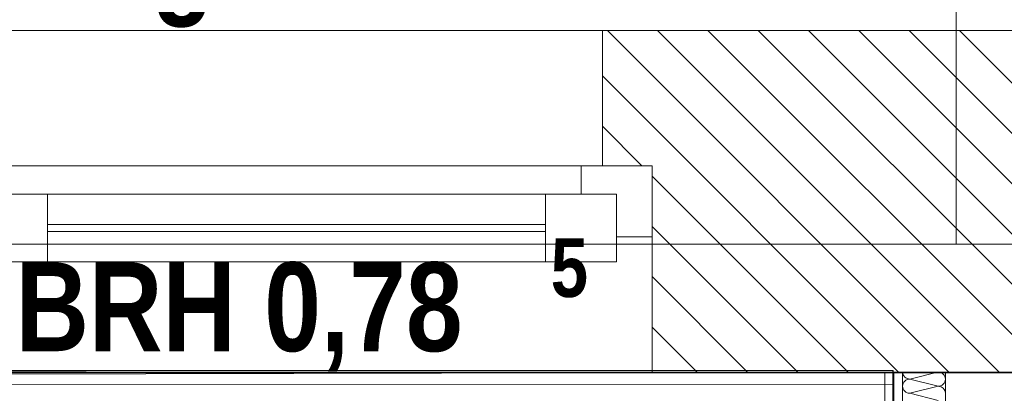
# Model space of a CAD drawing. Header units: millimetres. Extents: x 634730 to 711346, y 362082 to 425615.
# Tile 75 of 160: x 674314 to 675698, y 404426 to 404951. Entities that reach past the tile are written whole.
import ezdxf
from ezdxf.enums import TextEntityAlignment as Align

# ---------------------------------------------------------------- set-up
doc = ezdxf.new("R2010")
doc.units = ezdxf.units.MM
doc.header["$LTSCALE"] = 50
for name, pattern in [('Strichlinie', [0.4, 0.3, -0.1]), ('Strichlinie_ lang', [0.529167, 0.3175, -0.211667]), ('Strichpunktlinie', [0.335139, 0.176389, -0.088194, 0, -0.070556])]:
    doc.linetypes.add(name, pattern=pattern)
for name, color, linetype in [('1_EG', 7, 'Continuous'), ('A_Beschriftung', 7, 'Continuous'), ('A_Dach Belag', 7, 'Continuous'), ('A_Decke Bodenbelag', 7, 'Continuous'), ('A_Decken', 7, 'Continuous'), ('A_Deckenspiegel', 7, 'Continuous'), ('A_Möblierung fest', 7, 'Continuous'), ('A_Raumflächen', 7, 'Continuous'), ('A_Schraffuren', 7, 'Continuous'), ('A_Wände', 7, 'Continuous')]:
    doc.layers.add(name, color=color, linetype=linetype)
doc.styles.add('ERSTELLTER_STIL_1', font='ARIALN.TTF')
doc.styles.add('ERSTELLTER_STIL_2', font='ARIALNB.TTF')

# ---------------------------------------------------------------- blocks, each defined once
blk = doc.blocks.new('A$C85d2cf1a')
at = {"color": 7, "linetype": 'Strichpunktlinie', "lineweight": 13}
blk.add_line((27.6861, 42.5536), (32.1115, 42.5536), dxfattribs=at)
at = {"layer": 'A_Beschriftung', "color": 7, "linetype": 'Continuous', "lineweight": 13}
blk.add_line((29.6486, 42.5536), (29.6486, 43.4097), dxfattribs=at)
at = {"layer": 'A_Dach Belag', "color": 7, "linetype": 'Strichlinie_ lang', "lineweight": 18}
blk.add_line((23.6797, 42.8536), (38.8371, 42.8536), dxfattribs=at)
at = {"layer": 'A_Decke Bodenbelag', "color": 7, "linetype": 'Continuous', "lineweight": 25}
blk.add_line((43.7959, 42.372), (21.3586, 42.373), dxfattribs=at)
at = {"layer": 'A_Decken', "color": 7, "linetype": 'Strichlinie_ lang', "lineweight": 25}
blk.add_line((54.8845, 42.3736), (21.3586, 42.3736), dxfattribs=at)
at = {"layer": 'A_Deckenspiegel', "color": 7, "linetype": 'Strichlinie', "lineweight": 13}
for p, q in [((29.5486, 42.3736), (21.6199, 42.3565)), ((29.556, 38.9866), (29.5486, 42.3736))]:
    blk.add_line(p, q, dxfattribs=at)
at = {"layer": 'A_Möblierung fest', "color": 7, "linetype": 'Continuous', "lineweight": 18}
for p, q in [((29.5601, 42.376), (27.8596, 42.375)), ((29.5605, 41.6763), (29.5601, 42.376))]:
    blk.add_line(p, q, dxfattribs=at)
at = {"layer": 'A_Schraffuren', "color": 253, "linetype": 'Continuous', "lineweight": 18, "true_color": 0x9f9f9f}
for p, q in [((29.56, 42.3761), (21.5349, 42.3763)), ((29.56, 38.9864), (29.56, 42.3761)), ((29.5601, 42.3559), (21.6199, 42.3565)), ((29.56, 38.9985), (29.5601, 42.3559))]:
    blk.add_line(p, q, dxfattribs=at)
at = {"layer": 'A_Wände', "color": 7, "linetype": 'Continuous', "lineweight": 13}
for p, q in [((28.2916, 42.8536), (29.1516, 42.8536)), ((29.1516, 42.8536), (29.1516, 42.6636)), ((29.1216, 42.6636), (28.3216, 42.6636)), ((29.2216, 42.6636), (29.1216, 42.6636)), ((29.1216, 42.6636), (29.1216, 42.6236)), ((29.1516, 42.6636), (29.2216, 42.6636)), ((29.1516, 42.6636), (29.2216, 42.6636)), ((29.2216, 42.6636), (29.2216, 42.5636)), ((29.2216, 42.6636), (29.2216, 42.5636)), ((28.3716, 42.6236), (28.2716, 42.6236)), ((29.0716, 42.6236), (28.3716, 42.6236)), ((28.3716, 42.5286), (28.3716, 42.6236)), ((29.0716, 42.6236), (29.0716, 42.5286)), ((29.1716, 42.6236), (29.0716, 42.6236)), ((29.1216, 42.6236), (29.1716, 42.6236)), ((29.1716, 42.6236), (29.1716, 42.5636)), ((29.1716, 42.5286), (29.1716, 42.6236)), ((29.0716, 42.5811), (28.3716, 42.5811)), ((28.3716, 42.5711), (29.0716, 42.5711)), ((29.1716, 42.5636), (29.2216, 42.5636)), ((29.2216, 42.5636), (29.2216, 42.3736)), ((28.2716, 42.5286), (28.3716, 42.5286)), ((28.3716, 42.5286), (29.0716, 42.5286)), ((29.0716, 42.5286), (29.1716, 42.5286)), ((28.2216, 42.3736), (29.2216, 42.3736))]:
    blk.add_line(p, q, dxfattribs=at)
at = {"layer": 'A_Wände', "color": 7, "linetype": 'Continuous', "lineweight": 18}
for p, q in [((29.1516, 42.8536), (29.1516, 42.6636)), ((30.3716, 42.8536), (29.1516, 42.8536)), ((29.1516, 42.6636), (29.2216, 42.6636)), ((29.2216, 42.6636), (29.2216, 42.5636)), ((29.2216, 42.5636), (29.2216, 42.3736)), ((29.2216, 42.3736), (30.3016, 42.3736)), ((29.5486, 42.3736), (29.5486, 41.296)), ((29.7486, 42.3736), (29.5486, 42.3736)), ((29.5611, 42.3736), (29.5611, 41.296)), ((29.5736, 42.3736), (29.5736, 41.296)), ((29.6336, 42.3736), (29.6336, 41.296))]:
    blk.add_line(p, q, dxfattribs=at)
at = {"layer": 'A_Wände', "color": 8, "linetype": 'Continuous', "lineweight": 18}
for p, q in [((29.6386, 42.3736), (29.1586, 42.8536)), ((29.7093, 42.3736), (29.2293, 42.8536)), ((29.78, 42.3736), (29.3, 42.8536)), ((29.8507, 42.3736), (29.3707, 42.8536)), ((29.9214, 42.3736), (29.4414, 42.8536)), ((29.9921, 42.3736), (29.5121, 42.8536)), ((30.0628, 42.3736), (29.5828, 42.8536)), ((30.1335, 42.3736), (29.6535, 42.8536)), ((29.5679, 42.3736), (29.1516, 42.7899)), ((29.2071, 42.6636), (29.1516, 42.7192)), ((29.4971, 42.3736), (29.2216, 42.6492)), ((29.4264, 42.3736), (29.2216, 42.5785)), ((29.3557, 42.3736), (29.2216, 42.5078)), ((29.285, 42.3736), (29.2216, 42.437)), ((29.5737, 42.3736), (29.5738, 42.3719)), ((29.5738, 42.3719), (29.5744, 42.37)), ((29.5744, 42.37), (29.5753, 42.3683)), ((29.5836, 42.3638), (29.6228, 42.3736)), ((29.6275, 42.3731), (29.6256, 42.3736)), ((29.6292, 42.3721), (29.6275, 42.3731)), ((29.6307, 42.3709), (29.6292, 42.3721)), ((29.632, 42.3694), (29.6307, 42.3709)), ((29.5738, 42.3558), (29.5736, 42.3538)), ((29.5744, 42.3576), (29.5738, 42.3558)), ((29.5753, 42.3594), (29.5744, 42.3576)), ((29.5753, 42.3683), (29.5766, 42.3667)), ((29.5766, 42.3609), (29.5753, 42.3594)), ((29.5766, 42.3667), (29.5781, 42.3655)), ((29.5781, 42.3621), (29.5766, 42.3609)), ((29.5781, 42.3655), (29.5798, 42.3646)), ((29.5798, 42.3631), (29.5781, 42.3621)), ((29.5798, 42.3646), (29.5817, 42.364)), ((29.5817, 42.3636), (29.5798, 42.3631)), ((29.5817, 42.364), (29.5836, 42.3638)), ((29.5836, 42.3638), (29.5817, 42.3636)), ((29.5836, 42.3638), (29.6236, 42.3538)), ((29.6292, 42.3555), (29.6307, 42.3567)), ((29.6307, 42.3567), (29.632, 42.3583)), ((29.6329, 42.3676), (29.632, 42.3694)), ((29.632, 42.3583), (29.6329, 42.36)), ((29.6335, 42.3658), (29.6329, 42.3676)), ((29.6329, 42.36), (29.6335, 42.3619)), ((29.6336, 42.3638), (29.6335, 42.3658)), ((29.6335, 42.3619), (29.6336, 42.3638)), ((29.5736, 42.3538), (29.5738, 42.3519)), ((29.5738, 42.3519), (29.5744, 42.35)), ((29.5744, 42.35), (29.5753, 42.3483)), ((29.5753, 42.3483), (29.5766, 42.3467)), ((29.5766, 42.3467), (29.5781, 42.3455)), ((29.5781, 42.3455), (29.5798, 42.3446)), ((29.5798, 42.3446), (29.5817, 42.344)), ((29.5817, 42.344), (29.5836, 42.3438)), ((29.5836, 42.3438), (29.5817, 42.3436)), ((29.5836, 42.3438), (29.6236, 42.3538)), ((29.5836, 42.3438), (29.6236, 42.3338)), ((29.6236, 42.3538), (29.6256, 42.354)), ((29.6256, 42.3536), (29.6236, 42.3538)), ((29.6256, 42.354), (29.6275, 42.3546)), ((29.6275, 42.3531), (29.6256, 42.3536)), ((29.6275, 42.3546), (29.6292, 42.3555)), ((29.6292, 42.3521), (29.6275, 42.3531)), ((29.6307, 42.3509), (29.6292, 42.3521)), ((29.632, 42.3494), (29.6307, 42.3509)), ((29.6329, 42.3476), (29.632, 42.3494)), ((29.6335, 42.3458), (29.6329, 42.3476)), ((29.6336, 42.3438), (29.6335, 42.3458))]:
    blk.add_line(p, q, dxfattribs=at)
at = {"layer": 'A_Beschriftung', "color": 253, "true_color": 0x9f9f9f, "style": 'ERSTELLTER_STIL_2'}
blk.add_text('Fliegenschutz', height=0.125, dxfattribs=at).set_placement((28.2714, 42.8962))
at = {"layer": 'A_Beschriftung', "color": 7, "style": 'ERSTELLTER_STIL_2'}
for s, height, p in [('5', 0.0825, (29.079, 42.4792)), ('BRH 0,78', 0.125, (28.3267, 42.403))]:
    blk.add_text(s, height=height, dxfattribs=at).set_placement(p)
at = {"layer": 'A_Möblierung fest', "color": 7, "lineweight": 13, "style": 'ERSTELLTER_STIL_2', "text_generation_flag": 2}
blk.add_attdef('txt', text='', height=0.12, rotation=359.9988, dxfattribs=at).set_placement((23.514, 39.2921), align=Align.MIDDLE_CENTER)
at = {"layer": 'A_Möblierung fest', "color": 7, "lineweight": 13, "style": 'ERSTELLTER_STIL_2'}
blk.add_attdef('txt', text='', height=0.12, dxfattribs=at).set_placement((10.172, 25.6523), align=Align.MIDDLE_CENTER)
at = {"layer": 'A_Raumflächen', "color": 7, "lineweight": 18}
for tag, style, p in [('DUMMY_850', 'ERSTELLTER_STIL_1', (31.5414, 25.9585)), ('DUMMY_850', 'ERSTELLTER_STIL_1', (48.3798, 25.9585)), ('ROOM_NAME', 'ERSTELLTER_STIL_1', (30.4276, 25.9283)), ('ROOM_NAME', 'ERSTELLTER_STIL_1', (47.266, 25.9283)), ('floorCode', 'ERSTELLTER_STIL_2', (30.5258, 25.6828)), ('floorCode', 'ERSTELLTER_STIL_2', (47.3642, 25.6828)), ('stFloorCovering', 'ERSTELLTER_STIL_2', (31.0934, 25.6828)), ('stFloorCovering', 'ERSTELLTER_STIL_2', (47.9319, 25.6828)), ('DUMMY_851', 'ERSTELLTER_STIL_2', (30.5258, 25.4675)), ('DUMMY_851', 'ERSTELLTER_STIL_2', (47.3642, 25.4675)), ('measuredNetAreaCode', 'ERSTELLTER_STIL_2', (30.5258, 25.1917)), ('measuredNetAreaCode', 'ERSTELLTER_STIL_2', (47.3642, 25.1917))]:
    blk.add_attdef(tag, text='', height=0.125, dxfattribs=dict(at, style=style)).set_placement(p, align=Align.TOP_LEFT)

msp = doc.modelspace()

# ---------------------------------------------------------------- block references
at = {"layer": '1_EG', "xscale": 1000, "yscale": 1000, "zscale": 1000}
msp.add_blockref('A$C85d2cf1a', (645981.7, 362082.4, 41515.3), dxfattribs=at)

doc.saveas('drawing.dxf')
